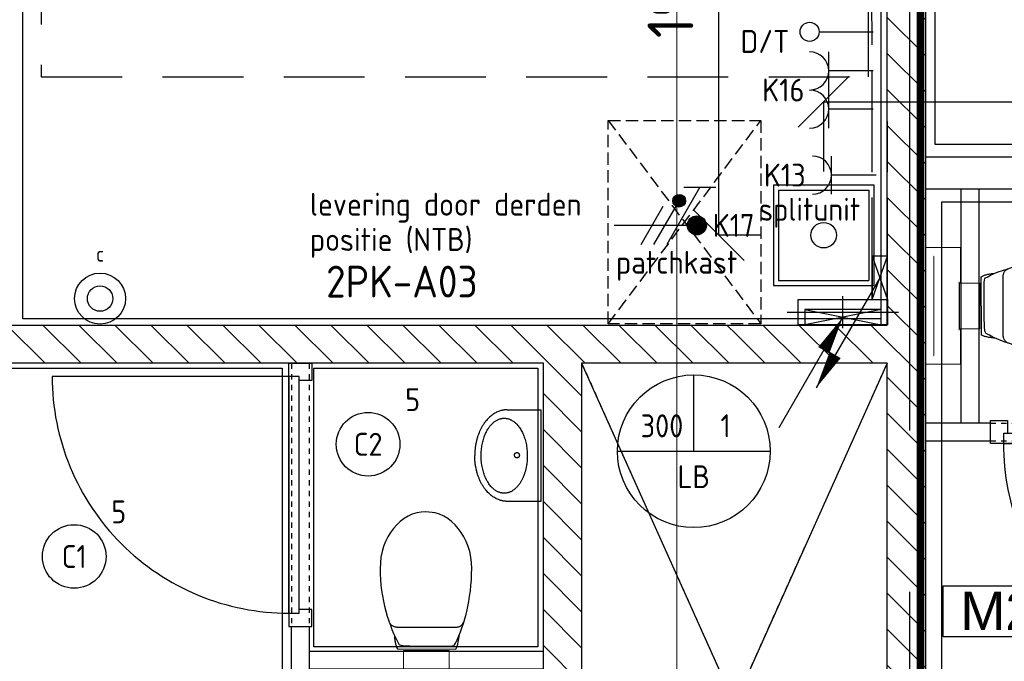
# Model space of a CAD drawing. Header units: millimetres. Extents: x -38032 to 104346, y -31182 to 78566.
# Tile 121 of 213: x 55528 to 59395, y 19428 to 21949. Entities that reach past the tile are written whole.
import ezdxf
from ezdxf.enums import TextEntityAlignment as Align

# ---------------------------------------------------------------- set-up
doc = ezdxf.new("R2010")
doc.units = ezdxf.units.MM
doc.header["$LTSCALE"] = 100
doc.set_wipeout_variables(frame=1)
doc.header["$PDMODE"] = 1
for name, pattern in [('E_GOOT3', [5, 4, -1]), ('HIDDEN', [9.525, 6.35, -3.175]), ('HIDDEN2', [4.7625, 3.175, -1.5875]), ('PHANTOM', [63.5, 31.75, -6.35, 6.35, -6.35, 6.35, -6.35]), ('STYLE_01', [0.41664, 0.20828, -0.20836]), ('STYLE_02', [0.694425, 0.48607, -0.208355]), ('STYLE_11', [5, 3.888855, -0.416718, 0.277786, -0.416641])]:
    doc.linetypes.add(name, pattern=pattern)
for name, color, linetype in [('AB$1A---_ATTRIB035', 8, 'Continuous'), ('AL$1A---_ALGEMEEN', 8, 'Continuous'), ('AL------_MAATVOERING', 2, 'Continuous'), ('AM$1A---_ARCERING', 8, 'Continuous'), ('BOUWKUNDIG', 8, 'Continuous'), ('brandscheiding', 5, 'HIDDEN'), ('Data', 4, 'Continuous'), ('EL6131--_LB', 3, 'Continuous'), ('EL6131--_WG', 3, 'Continuous'), ('EL6222--', 3, 'Continuous'), ('EL6311--', 3, 'Continuous'), ('EL6441--', 3, 'Continuous'), ('EM6131--', 1, 'Continuous'), ('Kastenscheiding', 4, 'PHANTOM'), ('LICHT_TEXT018', 1, 'Continuous'), ('Vloerdoos', 3, 'Continuous'), ('Vloerdoos (OUD)', 3, 'Continuous'), ('vloersparing', 2, 'Continuous')]:
    doc.layers.add(name, color=color, linetype=linetype)
doc.layers.add('stramien', color=1, linetype='Continuous', lineweight=9)
doc.layers.get('Vloerdoos').off()
doc.styles.add('Arial', font='ARIAL.TTF')
doc.styles.add('BURO-018', font='iso.shx', dxfattribs={"height": 90})
doc.styles.add('BURO-025', font='ISO.shx', dxfattribs={"height": 125})
doc.styles.get("Standard").update_dxf_attribs({"font": 'iso.shx'})
doc.dimstyles.new('STABICAD', dxfattribs={"dimscale": 100, "dimtxt": 1.8, "dimasz": 2, "dimexe": 0, "dimexo": 2.5, "dimgap": 1.5, "dimtad": 0, "dimdec": 0, "dimrnd": 10, "dimzin": 0, "dimdsep": 46, "dimtxsty": 'Standard', "dimblk1": 'OBLIQUE', "dimblk2": 'OBLIQUE', "dimsah": 1, "dimcen": -3, "dimadec": 0, "dimazin": 0, "dimtfac": 1, "dimtdec": 0, "dimtofl": 0, "dimtmove": 2, "dimatfit": 3, "dimfxl": 0, "dimtvp": 1.055556, "dimtolj": 1, "dimtzin": 0, "dimarcsym": 0})

# ---------------------------------------------------------------- blocks, each defined once
blk = doc.blocks.new('111410')
at = {"color": 0, "linetype": 'Continuous'}
for radius in [2, 1]:
    blk.add_circle((0, 3), radius, dxfattribs=at)
at = {"color": 0, "linetype": 'Continuous', "style": 'BURO-018'}
for tag, p in [('E_SLET1', (0, 7)), ('E_GROEP', (0, 0)), ('E_GKAST', (0, 0))]:
    blk.add_attdef(tag, text='', height=1.8, dxfattribs=at).set_placement(p, align=Align.MIDDLE)
at = {"color": 0, "linetype": 'Continuous', "style": 'BURO-018', "flags": 1}
for tag in ['E_MATCODE', 'E_SGROEP']:
    blk.add_attdef(tag, text='', height=1.8, dxfattribs=at).set_placement((0, 0), align=Align.MIDDLE)
blk = doc.blocks.new('111304')
at = {"color": 0, "linetype": 'Continuous'}
for p, q in [((-1.5, 4.5), (1.5, 4.5)), ((0, 1), (0, 4.5))]:
    blk.add_line(p, q, dxfattribs=at)
blk.add_arc((0, 6), 1.5, 180, 0, dxfattribs=at)
at = {"color": 0, "linetype": 'Continuous', "style": 'BURO-018'}
for tag, p in [('E_GKAST', (0, 11.5)), ('E_GROEP', (0, 8.5)), ('E_SGROEP', (4.5, 8.5))]:
    blk.add_attdef(tag, text='', height=1.8, dxfattribs=at).set_placement(p, align=Align.MIDDLE)
at = {"color": 0, "linetype": 'Continuous', "style": 'BURO-018', "flags": 1}
for tag, p in [('E_VERMCODE', (13, 8.5)), ('E_MATCODE', (0, 0))]:
    blk.add_attdef(tag, text='', height=1.8, dxfattribs=at).set_placement(p, align=Align.MIDDLE)
blk = doc.blocks.new('_Oblique')
at = {"color": 0, "linetype": 'ByBlock', "lineweight": -2}
blk.add_line((-0.5, -0.5), (0.5, 0.5), dxfattribs=at)
blk = doc.blocks.new('*D134')
at = {"layer": 'AL------_MAATVOERING', "color": 0, "lineweight": -2}
for p, q in [((58685.7, 21352.3), (58685.7, 21626.9)), ((58685.7, 21626.9), (61857.6, 21626.9)), ((61857.6, 21352.3), (61857.6, 21626.9))]:
    blk.add_line(p, q, dxfattribs=at)
at = {"layer": 'Defpoints', "color": 0}
for p in [(61857.6, 21626.9), (58685.7, 21102.3), (61857.6, 21102.3)]:
    blk.add_point(p, dxfattribs=at)
at = {"layer": 'AL------_MAATVOERING', "color": 0, "lineweight": -2, "xscale": 200, "yscale": 200, "zscale": 200, "rotation": 180}
blk.add_blockref('_Oblique', (58685.7, 21626.9), dxfattribs=at)
at = {"layer": 'AL------_MAATVOERING', "color": 0, "lineweight": -2, "xscale": 200, "yscale": 200, "zscale": 200}
blk.add_blockref('_Oblique', (61857.6, 21626.9), dxfattribs=at)
at = {"layer": 'AL------_MAATVOERING', "color": 0, "insert": (60271.7, 21816.9), "char_height": 180, "attachment_point": 5}
blk.add_mtext('\\A1;3170', dxfattribs=at)
blk = doc.blocks.new('*D135')
at = {"layer": 'AL------_MAATVOERING', "color": 0, "lineweight": -2}
for p, q in [((58469, 23075), (58273.8, 23075)), ((58273.8, 21102.3), (58273.8, 23075)), ((58435.7, 21102.3), (58273.8, 21102.3))]:
    blk.add_line(p, q, dxfattribs=at)
at = {"layer": 'Defpoints', "color": 0}
for p in [(58273.8, 23075), (58719, 23075), (58685.7, 21102.3)]:
    blk.add_point(p, dxfattribs=at)
at = {"layer": 'AL------_MAATVOERING', "color": 0, "lineweight": -2, "xscale": 200, "yscale": 200, "zscale": 200}
for p, rotation in [((58273.8, 23075), 90), ((58273.8, 21102.3), 270)]:
    blk.add_blockref('_Oblique', p, dxfattribs=dict(at, rotation=rotation))
at = {"layer": 'AL------_MAATVOERING', "color": 0, "insert": (58083.8, 22088.7), "char_height": 180, "attachment_point": 5, "rotation": 90}
blk.add_mtext('\\A1;1970', dxfattribs=at)
blk = doc.blocks.new('DOORVOERDOOS')
at = {"layer": 'Vloerdoos (OUD)'}
for p, q in [((-27.5, 367.5), (-27.5, -27.5)), ((-27.5, 367.5), (367.5, 367.5)), ((367.5, 367.5), (367.5, -27.5)), ((-7.5, 347.5), (347.5, 347.5)), ((-7.5, 347.5), (-7.5, -7.5)), ((347.5, 347.5), (347.5, -7.5)), ((-27.5, -27.5), (367.5, -27.5)), ((-7.5, -7.5), (347.5, -7.5))]:
    blk.add_line(p, q, dxfattribs=at)
blk.add_circle((170, 170), 50, dxfattribs=at)
blk = doc.blocks.new('E00106')
at = {"color": 0, "linetype": 'Continuous'}
blk.add_line((-5, -8.66), (0, 0), dxfattribs=at)
blk.add_lwpolyline([(0, 0, 0, 1, 0), (-1.5, -2.598, 1, 1, 0)], format="xyseb", dxfattribs=at)
blk = doc.blocks.new('E00112')
at = {"color": 0, "linetype": 'Continuous'}
for p, q in [((0, 1), (-1, 1)), ((-1, 1), (-1, 0)), ((-1, 0), (0, 1)), ((-1, 1), (0, 0)), ((0, 0), (0, 1)), ((-1, 0), (0, 0))]:
    blk.add_line(p, q, dxfattribs=at)
blk = doc.blocks.new('1115B3A')
at = {"color": 0, "linetype": 'Continuous'}
blk.add_circle((0, 0), 2.5, dxfattribs=at)
at = {"color": 0, "linetype": 'Continuous', "style": 'BURO-018'}
for tag, p in [('E_GKAST', (0, 8)), ('E_GROEP', (0, 5)), ('E_SGROEP', (4.5, 5)), ('E_ARMCODE', (0, 0)), ('E_SLET', (4.5, -1))]:
    blk.add_attdef(tag, text='', height=1.8, dxfattribs=at).set_placement(p, align=Align.MIDDLE)
blk = doc.blocks.new('E00103')
at = {"color": 0, "linetype": 'Continuous'}
for p, q in [((0, 6), (0, 12)), ((-6, 6), (6, 6))]:
    blk.add_line(p, q, dxfattribs=at)
blk.add_circle((0, 6), 6, dxfattribs=at)
at = {"color": 0, "linetype": 'Continuous', "style": 'BURO-018'}
for tag, p in [('E_TEXT1', (-2.5, 8)), ('E_TEXT3', (2.5, 8)), ('E_TEXT6', (0, 4))]:
    blk.add_attdef(tag, text='', height=1.8, dxfattribs=at).set_placement(p, align=Align.MIDDLE)
blk = doc.blocks.new('SparingVierkant1')
at = {"color": 1, "linetype": 'Continuous'}
for p, q in [((0, -2.5), (0, 2.5)), ((-2.5, 0), (2.5, 0))]:
    blk.add_line(p, q, dxfattribs=at)
at = {"color": 0, "linetype": 'Continuous'}
for p, q in [((-2, 2), (2, 2)), ((-2, -2), (-2, 2)), ((2, 2), (2, -2)), ((2, -2), (-2, -2))]:
    blk.add_line(p, q, dxfattribs=at)
at = {"color": 0, "linetype": 'Continuous', "style": 'BURO-018'}
blk.add_attdef('AL_POSNR', text='', height=1.8, dxfattribs=at).set_placement((0, 3), align=Align.CENTER)
at = {"color": 0, "linetype": 'Continuous', "style": 'BURO-018', "flags": 1}
blk.add_attdef('AL_OMS', (0, 0), '', height=1.8, dxfattribs=at)
blk = doc.blocks.new('E00078')
at = {"color": 0, "linetype": 'Continuous'}
for p, q in [((-3, 6.482), (-3, 8.982)), ((-3, 7.732), (1.5, 5.134)), ((0, 7.5), (0, 1)), ((1.5, 4.134), (-1.5, 5.866)), ((1.5, 3.134), (-1.5, 4.866))]:
    blk.add_line(p, q, dxfattribs=at)
at = {"color": 0, "const_width": 0.75}
blk.add_lwpolyline([(-0.375, 7.5, 1), (0.375, 7.5, 1)], format="xyb", close=True, dxfattribs=at)
at = {"color": 0, "linetype": 'Continuous', "const_width": 0.5}
blk.add_lwpolyline([(-2.183, 6.116, 1), (-1.683, 6.116, 1)], format="xyb", close=True, dxfattribs=at)
at = {"color": 0, "linetype": 'Continuous'}
for centre, radius in [((0, 7.5), 0.75), ((-1.933, 6.116), 0.5)]:
    blk.add_circle(centre, radius, dxfattribs=at)
at = {"color": 0, "linetype": 'Continuous', "style": 'BURO-018'}
for tag, p in [('E_GKAST', (0, 14)), ('E_GROEP', (0, 11)), ('E_SGROEP', (4.5, 11))]:
    blk.add_attdef(tag, text='', height=1.8, dxfattribs=at).set_placement(p, align=Align.MIDDLE)
at = {"color": 0, "linetype": 'Continuous', "style": 'BURO-018', "flags": 1}
for tag, p in [('E_VERMCODE', (13, 11)), ('E_MATCODE', (0, 0))]:
    blk.add_attdef(tag, text='', height=1.8, dxfattribs=at).set_placement(p, align=Align.MIDDLE)
blk = doc.blocks.new('patchkast')
at = {"layer": 'Data', "linetype": 'STYLE_02'}
for p, q in [((-800, 0), (-800, 600)), ((-800, 600), (0, 600)), ((0, 0), (-800, 600)), ((-800, 0), (0, 600)), ((0, 600), (0, 0)), ((0, 0), (-800, 0))]:
    blk.add_line(p, q, dxfattribs=at)
blk = doc.blocks.new('E00126')
at = {"color": 0, "linetype": 'Continuous'}
for p, q in [((-3, 4.5), (3, 4.5)), ((-1.5, 1), (-1.5, 4.5)), ((1.5, 1), (1.5, 4.5))]:
    blk.add_line(p, q, dxfattribs=at)
for centre in [(-1.5, 6), (1.5, 6)]:
    blk.add_arc(centre, 1.5, 180, 0, dxfattribs=at)
at = {"color": 0, "linetype": 'Continuous', "style": 'BURO-018'}
for tag, p in [('E_GKAST', (0, 11.5)), ('E_GROEP', (0, 8.5)), ('E_SGROEP', (4.5, 8.5))]:
    blk.add_attdef(tag, text='', height=1.8, dxfattribs=at).set_placement(p, align=Align.MIDDLE)
at = {"color": 0, "linetype": 'Continuous', "style": 'BURO-018', "flags": 1}
for tag, p in [('E_VERMCODE', (13, 8.5)), ('E_MATCODE', (0, 0))]:
    blk.add_attdef(tag, text='', height=1.8, dxfattribs=at).set_placement(p, align=Align.MIDDLE)
blk = doc.blocks.new('E00139')
at = {"color": 0, "linetype": 'Continuous'}
blk.add_line((0, 5.25), (0, 1), dxfattribs=at)
blk.add_circle((0, 6), 0.75, dxfattribs=at)
at = {"color": 7, "style": 'BURO-018'}
for tag, p in [('E_COMMENT1', (0, 12)), ('E_DCOM1', (0, 9))]:
    blk.add_attdef(tag, text='', height=1.8, dxfattribs=at).set_placement(p, align=Align.MIDDLE)
at = {"color": 0, "style": 'BURO-018'}
blk.add_attdef('E_TEXT1', text='', height=1.8, dxfattribs=at).set_placement((2.5, 6), align=Align.MIDDLE)
at = {"color": 0, "linetype": 'Continuous', "style": 'BURO-018', "flags": 1}
blk.add_attdef('E_MATCODE', text='', height=1.8, dxfattribs=at).set_placement((0, 0), align=Align.MIDDLE)
blk = doc.blocks.new('E00098')
at = {"color": 0, "linetype": 'Continuous'}
blk.add_line((0, 0), (-5, -8.66), dxfattribs=at)
blk.add_lwpolyline([(-5, -8.66, 0, 1, 0), (-3.5, -6.062, 1, 1, 0)], format="xyseb", dxfattribs=at)
blk = doc.blocks.new('toil. 10 top')
at = {"color": 0, "lineweight": 5}
blk.add_wipeout([(-202.38, 176.35), (202.64, 176.35), (202.64, 77.25), (-202.38, 77.25)], dxfattribs=at).dxf.layer = 'AL$1A---_ALGEMEEN'
at = {"color": 0}
blk.add_wipeout([(-126.41, -63.78), (-125.9, -59.46), (-125.39, -54.88), (-124.88, -50.82), (-124.12, -47.01), (-123.61, -42.94), (-123.1, -39.13), (-122.34, -35.57), (-121.58, -32.02), (-120.82, -28.71), (-120.05, -25.66), (-119.29, -22.87), (-118.27, -19.82), (-117.51, -17.28), (-116.5, -14.99), (-113.95, -10.42), (115.23, -9.66), (116.5, -11.69), (117.77, -13.97), (119.04, -16.52), (120.06, -19.31), (121.08, -22.36), (122.09, -25.41), (122.86, -28.71), (123.87, -32.02), (124.64, -36.08), (125.14, -39.64), (125.91, -43.45), (126.67, -47.52), (127.18, -51.33), (127.94, -55.39), (129.46, -63.27)], dxfattribs=at).dxf.layer = 'AL$1A---_ALGEMEEN'
at = {"layer": 'AL$1A---_ALGEMEEN', "color": 0, "lineweight": 5, "flags": 128}
blk.add_lwpolyline([(-202.38, 176.35), (202.64, 176.35), (202.64, 77.25), (-202.38, 77.25), (-202.38, 176.35)], dxfattribs=at)
at = {"layer": 'AL$1A---_ALGEMEEN', "color": 0, "flags": 128}
blk.add_lwpolyline([(-126.41, -63.78), (-125.9, -59.46), (-125.39, -54.88), (-124.88, -50.82), (-124.12, -47.01), (-123.61, -42.94), (-123.1, -39.13), (-122.34, -35.57), (-121.58, -32.02), (-120.82, -28.71), (-120.05, -25.66), (-119.29, -22.87), (-118.27, -19.82), (-117.51, -17.28), (-116.5, -14.99), (-113.95, -10.42), (115.23, -9.66), (116.5, -11.69), (117.77, -13.97), (119.04, -16.52), (120.06, -19.31), (121.08, -22.36), (122.09, -25.41), (122.86, -28.71), (123.87, -32.02), (124.64, -36.08), (125.14, -39.64), (125.91, -43.45), (126.67, -47.52), (127.18, -51.33), (127.94, -55.39), (129.46, -63.27)], dxfattribs=at)
at = {"color": 0}
blk.add_wipeout([(-182.05, -326), (-181.8, -304.15), (-180.53, -282.55), (-178.5, -260.95), (-175.96, -239.61), (-172.4, -218.77), (-168.59, -198.19), (-164.01, -177.86), (-159.18, -158.29), (-153.59, -139.24), (-147.75, -120.94), (-141.65, -103.15), (-135.3, -86.65), (-128.69, -70.89), (-121.83, -55.65), (-114.97, -41.42), (-107.86, -28.46), (-106.59, -27.19), (-104.3, -25.92), (-101, -24.9), (-96.93, -24.14), (-92.1, -23.38), (-86.51, -22.87), (-80.16, -22.36), (-73.04, -22.11), (-65.68, -21.85), (-57.29, -21.6), (-48.65, -21.6), (-39.5, -21.6), (-29.85, -21.34), (-19.68, -21.34), (1.41, -21.34), (11.81, -21.34), (22.49, -21.34), (32.4, -21.34), (42.31, -21.09), (51.2, -21.09), (60.09, -20.84), (68.22, -20.84), (76.1, -20.84), (82.96, -21.09), (89.32, -21.34), (95.16, -21.6), (99.99, -22.11), (104.05, -22.87), (107.1, -23.63), (110.66, -25.66), (113.96, -32.52), (120.82, -45.99), (127.43, -60.98), (133.78, -76.74), (139.63, -93.25), (145.47, -110.27), (150.81, -128.31), (155.89, -147.11), (158.18, -156.77), (162.5, -176.33), (166.56, -196.41), (169.86, -216.99), (172.66, -238.34), (174.95, -259.93), (176.73, -281.79), (177.74, -303.64), (178.25, -326), (177.23, -348.87), (174.44, -370.981), (170.12, -392.571), (164.02, -412.651), (156.4, -432.471), (147.25, -450.511), (136.83, -467.791), (125.4, -483.801), (112.44, -498.031), (98.72, -510.981), (83.73, -522.161), (67.97, -531.821), (51.45, -539.191), (34.43, -544.781), (-1.9, -549.101), (-20.19, -548.081), (-38.23, -544.781), (-55.51, -539.191), (-72.03, -531.821), (-87.78, -522.161), (-102.52, -510.981), (-116.5, -498.031), (-129.2, -483.801), (-140.89, -467.791), (-151.31, -450.511), (-160.46, -432.471), (-168.08, -412.651), (-174.18, -392.571), (-178.5, -370.981)], dxfattribs=at).dxf.layer = 'AL$1A---_ALGEMEEN'
at = {"layer": 'AL$1A---_ALGEMEEN', "color": 0, "flags": 128}
blk.add_lwpolyline([(-182.05, -326), (-181.8, -304.15), (-180.53, -282.55), (-178.5, -260.95), (-175.96, -239.61), (-172.4, -218.77), (-168.59, -198.19), (-164.01, -177.86), (-159.18, -158.29), (-153.59, -139.24), (-147.75, -120.94), (-141.65, -103.15), (-135.3, -86.65), (-128.69, -70.89), (-121.83, -55.65), (-114.97, -41.42), (-107.86, -28.46), (-106.59, -27.19), (-104.3, -25.92), (-101, -24.9), (-96.93, -24.14), (-92.1, -23.38), (-86.51, -22.87), (-80.16, -22.36), (-73.04, -22.11), (-65.68, -21.85), (-57.29, -21.6), (-48.65, -21.6), (-39.5, -21.6), (-29.85, -21.34), (-19.68, -21.34), (1.41, -21.34), (11.81, -21.34), (22.49, -21.34), (32.4, -21.34), (42.31, -21.09), (51.2, -21.09), (60.09, -20.84), (68.22, -20.84), (76.1, -20.84), (82.96, -21.09), (89.32, -21.34), (95.16, -21.6), (99.99, -22.11), (104.05, -22.87), (107.1, -23.63), (110.66, -25.66), (113.96, -32.52), (120.82, -45.99), (127.43, -60.98), (133.78, -76.74), (139.63, -93.25), (145.47, -110.27), (150.81, -128.31), (155.89, -147.11), (158.18, -156.77), (162.5, -176.33), (166.56, -196.41), (169.86, -216.99), (172.66, -238.34), (174.95, -259.93), (176.73, -281.79), (177.74, -303.64), (178.25, -326), (177.23, -348.87), (174.44, -370.981), (170.12, -392.571), (164.02, -412.651), (156.4, -432.471), (147.25, -450.511), (136.83, -467.791), (125.4, -483.801), (112.44, -498.031), (98.72, -510.981), (83.73, -522.161), (67.97, -531.821), (51.45, -539.191), (34.43, -544.781), (-1.9, -549.101), (-20.19, -548.081), (-38.23, -544.781), (-55.51, -539.191), (-72.03, -531.821), (-87.78, -522.161), (-102.52, -510.981), (-116.5, -498.031), (-129.2, -483.801), (-140.89, -467.791), (-151.31, -450.511), (-160.46, -432.471), (-168.08, -412.651), (-174.18, -392.571), (-178.5, -370.981), (-182.05, -326)], dxfattribs=at)
at = {"color": 0, "lineweight": 5}
blk.add_wipeout([(-89.82, 75.21), (89.57, 75.21), (89.57, -4.57), (-89.82, -4.57)], dxfattribs=at).dxf.layer = 'AL$1A---_ALGEMEEN'
at = {"color": 0}
blk.add_wipeout([(-145.72, -115.35), (-144.45, -112.56), (-142.92, -110.01), (-141.14, -107.73), (-139.11, -105.19), (-137.08, -103.41), (-134.79, -101.88), (-132.25, -100.36), (-129.71, -99.09), (-127.17, -98.33), (-124.37, -97.31), (-121.83, -96.8), (-119.04, -96.29), (-116.24, -96.04), (-113.45, -95.79), (-107.86, -95.54), (110.66, -95.54), (112.95, -95.79), (115.74, -95.79), (118.28, -96.04), (120.82, -96.04), (123.36, -96.55), (125.91, -97.06), (128.19, -97.82), (130.73, -98.83), (133.02, -99.85), (135.31, -101.12), (137.59, -102.9), (139.63, -104.68), (141.66, -107.22), (143.44, -109.51), (147, -115.35)], dxfattribs=at).dxf.layer = 'AL$1A---_ALGEMEEN'
at = {"layer": 'AL$1A---_ALGEMEEN', "color": 0}
blk.add_line((460, 0), (-460, 0), dxfattribs=at)
at = {"layer": 'AL$1A---_ALGEMEEN', "color": 0, "lineweight": 5, "flags": 128}
blk.add_lwpolyline([(-89.82, 75.21), (89.57, 75.21), (89.57, -4.57), (-89.82, -4.57), (-89.82, 75.21)], dxfattribs=at)
at = {"layer": 'AL$1A---_ALGEMEEN', "color": 0, "flags": 128}
blk.add_lwpolyline([(-145.72, -115.35), (-144.45, -112.56), (-142.92, -110.01), (-141.14, -107.73), (-139.11, -105.19), (-137.08, -103.41), (-134.79, -101.88), (-132.25, -100.36), (-129.71, -99.09), (-127.17, -98.33), (-124.37, -97.31), (-121.83, -96.8), (-119.04, -96.29), (-116.24, -96.04), (-113.45, -95.79), (-107.86, -95.54), (110.66, -95.54), (112.95, -95.79), (115.74, -95.79), (118.28, -96.04), (120.82, -96.04), (123.36, -96.55), (125.91, -97.06), (128.19, -97.82), (130.73, -98.83), (133.02, -99.85), (135.31, -101.12), (137.59, -102.9), (139.63, -104.68), (141.66, -107.22), (143.44, -109.51), (147, -115.35)], dxfattribs=at)
at = {"color": 0, "lineweight": 5}
for points in [[(-228.05, 208.36), (-228.05, 71.4), (-89.82, 71.4)], [(89.82, 71.4), (229.32, 71.4), (229.32, 208.87)]]:
    blk.add_wipeout(points, dxfattribs=at).dxf.layer = 'AL$1A---_ALGEMEEN'
at = {"layer": 'AL$1A---_ALGEMEEN', "color": 0, "lineweight": 5}
blk.add_line((-228.05, 208.36), (229.32, 208.36), dxfattribs=at)
at = {"layer": 'AL$1A---_ALGEMEEN', "color": 0}
blk.add_line((460, 70), (-460, 70), dxfattribs=at)
at = {"layer": 'AL$1A---_ALGEMEEN', "color": 0, "lineweight": 5, "flags": 128}
for points in [[(-228.05, 208.36), (-228.05, 71.4), (-89.82, 71.4)], [(89.82, 71.4), (229.32, 71.4), (229.32, 208.87)]]:
    blk.add_lwpolyline(points, dxfattribs=at)
blk = doc.blocks.new('fonteintje 360 x 240')
at = {"color": 0}
blk.add_wipeout([(0, -132.1), (180, -132.1), (180, -133.1), (180, -134.2), (179.9, -135.3), (179.9, -136.3), (179.9, -137.4), (179.8, -138.5), (179.7, -139.5), (179.6, -140.6), (179.5, -141.6), (179.4, -142.7), (179.3, -143.7), (179.2, -144.8), (179, -145.8), (178.8, -146.8), (178.7, -147.9), (178.5, -148.9), (178.3, -150), (178.1, -151), (177.9, -152), (177.6, -153), (177.4, -154.1), (177.2, -155.1), (176.9, -156.1), (176.6, -157.1), (176.3, -158.2), (176, -159.2), (175.7, -160.2), (175.4, -161.2), (175, -162.2), (174.7, -163.2), (174.3, -164.2), (174, -165.2), (173.6, -166.2), (173.2, -167.2), (172.8, -168.2), (172.4, -169.2), (171.9, -170.2), (171.5, -171.2), (171, -172.1), (170.6, -173.1), (170.1, -174.1), (169.6, -175.1), (169.1, -176.1), (168.6, -177), (168.1, -178), (167.5, -179), (167, -179.9), (166.4, -180.9), (165.9, -181.9), (165.3, -182.8), (164.7, -183.8), (164.1, -184.7), (163.5, -185.7), (162.8, -186.6), (162.2, -187.6), (161.5, -188.5), (160.9, -189.5), (160.2, -190.4), (159.5, -191.4), (158.8, -192.3), (158.1, -193.2), (157.4, -194.2), (156.6, -195.1), (155.9, -196), (155.1, -197), (154.4, -197.9), (153.6, -198.8), (152.8, -199.7), (152, -200.6), (151.2, -201.5), (150.4, -202.4), (149.6, -203.3), (148.8, -204.1), (147.9, -205), (147.1, -205.9), (146.2, -206.7), (145.4, -207.6), (144.5, -208.4), (143.6, -209.3), (142.7, -210.1), (141.8, -210.9), (140.9, -211.7), (140, -212.6), (139.1, -213.4), (138.2, -214.2), (137.2, -215), (136.3, -215.8), (135.3, -216.5), (134.4, -217.3), (133.4, -218.1), (132.4, -218.8), (131.4, -219.6), (130.4, -220.4), (129.4, -221.1), (128.4, -221.8), (127.4, -222.6), (126.3, -223.3), (125.3, -224), (124.2, -224.8), (123.2, -225.5), (122.1, -226.2), (121, -226.9), (119.9, -227.6), (118.8, -228.2), (117.7, -228.9), (116.6, -229.6), (115.5, -230.3), (114.4, -230.9), (113.2, -231.6), (112.1, -232.2), (110.9, -232.9), (109.8, -233.5), (108.6, -234.1), (107.4, -234.8), (106.2, -235.4), (105, -236), (103.8, -236.6), (102.6, -237.2), (101.4, -237.8), (100.2, -238.4), (98.9, -239), (97.7, -239.5), (96.4, -240.1), (95.2, -240.7), (93.9, -241.2), (92.6, -241.8), (91.3, -242.3), (90, -242.9), (88.7, -243.4), (87.4, -243.9), (86.1, -244.4), (84.8, -244.9), (83.4, -245.4), (82.1, -245.9), (80.8, -246.4), (79.5, -246.9), (78.1, -247.3), (76.8, -247.8), (75.5, -248.2), (74.1, -248.7), (72.8, -249.1), (71.4, -249.5), (70.1, -250), (68.7, -250.4), (67.4, -250.8), (66, -251.1), (64.6, -251.5), (63.3, -251.9), (61.9, -252.3), (60.5, -252.6), (59.1, -253), (57.8, -253.3), (56.4, -253.6), (55, -254), (53.6, -254.3), (52.2, -254.6), (50.8, -254.9), (49.4, -255.2), (48, -255.4), (46.6, -255.7), (45.2, -256), (43.8, -256.2), (42.4, -256.5), (41, -256.7), (39.5, -256.9), (38.1, -257.2), (36.7, -257.4), (35.3, -257.6), (33.8, -257.8), (32.4, -258), (31, -258.2), (29.5, -258.3), (28.1, -258.5), (26.6, -258.6), (25.2, -258.8), (23.7, -258.9), (22.3, -259.1), (20.8, -259.2), (19.3, -259.3), (17.9, -259.4), (16.4, -259.5), (14.9, -259.6), (13.4, -259.7), (12, -259.7), (10.5, -259.8), (9, -259.8), (7.5, -259.9), (6, -259.9), (4.5, -260), (3, -260), (1.5, -260), (0, -260)], dxfattribs=at).dxf.layer = 'AL$1A---_ALGEMEEN'
at = {"layer": 'AL$1A---_ALGEMEEN', "color": 0}
blk.add_open_spline([(180, -132.1), (180, -166.3), (131.8, -225.7), (48.2, -260), (0, -260)], degree=2, dxfattribs=at)
at = {"color": 0}
blk.add_wipeout([(180, -132.1), (180, 0), (-180, 0), (-180, -132.1)], dxfattribs=at).dxf.layer = 'AL$1A---_ALGEMEEN'
at = {"layer": 'AL$1A---_ALGEMEEN', "color": 0}
blk.add_lwpolyline([(180, -132.1), (180, 0), (-180, 0), (-180, -132.1)], dxfattribs=at)
at = {"color": 0}
blk.add_wipeout([(0, -132.1), (-180, -132.1), (-180, -133.1), (-180, -134.2), (-179.9, -135.3), (-179.9, -136.3), (-179.9, -137.4), (-179.8, -138.5), (-179.7, -139.5), (-179.6, -140.6), (-179.5, -141.6), (-179.4, -142.7), (-179.3, -143.7), (-179.2, -144.8), (-179, -145.8), (-178.8, -146.8), (-178.7, -147.9), (-178.5, -148.9), (-178.3, -150), (-178.1, -151), (-177.9, -152), (-177.6, -153), (-177.4, -154.1), (-177.2, -155.1), (-176.9, -156.1), (-176.6, -157.1), (-176.3, -158.2), (-176, -159.2), (-175.7, -160.2), (-175.4, -161.2), (-175, -162.2), (-174.7, -163.2), (-174.3, -164.2), (-174, -165.2), (-173.6, -166.2), (-173.2, -167.2), (-172.8, -168.2), (-172.4, -169.2), (-171.9, -170.2), (-171.5, -171.2), (-171, -172.1), (-170.6, -173.1), (-170.1, -174.1), (-169.6, -175.1), (-169.1, -176.1), (-168.6, -177), (-168.1, -178), (-167.5, -179), (-167, -179.9), (-166.4, -180.9), (-165.9, -181.9), (-165.3, -182.8), (-164.7, -183.8), (-164.1, -184.7), (-163.5, -185.7), (-162.8, -186.6), (-162.2, -187.6), (-161.5, -188.5), (-160.9, -189.5), (-160.2, -190.4), (-159.5, -191.4), (-158.8, -192.3), (-158.1, -193.2), (-157.4, -194.2), (-156.6, -195.1), (-155.9, -196), (-155.1, -197), (-154.4, -197.9), (-153.6, -198.8), (-152.8, -199.7), (-152, -200.6), (-151.2, -201.5), (-150.4, -202.4), (-149.6, -203.3), (-148.8, -204.1), (-147.9, -205), (-147.1, -205.9), (-146.2, -206.7), (-145.4, -207.6), (-144.5, -208.4), (-143.6, -209.3), (-142.7, -210.1), (-141.8, -210.9), (-140.9, -211.7), (-140, -212.6), (-139.1, -213.4), (-138.2, -214.2), (-137.2, -215), (-136.3, -215.8), (-135.3, -216.5), (-134.4, -217.3), (-133.4, -218.1), (-132.4, -218.8), (-131.4, -219.6), (-130.4, -220.4), (-129.4, -221.1), (-128.4, -221.8), (-127.4, -222.6), (-126.3, -223.3), (-125.3, -224), (-124.2, -224.8), (-123.2, -225.5), (-122.1, -226.2), (-121, -226.9), (-119.9, -227.6), (-118.8, -228.2), (-117.7, -228.9), (-116.6, -229.6), (-115.5, -230.3), (-114.4, -230.9), (-113.2, -231.6), (-112.1, -232.2), (-110.9, -232.9), (-109.8, -233.5), (-108.6, -234.1), (-107.4, -234.8), (-106.2, -235.4), (-105, -236), (-103.8, -236.6), (-102.6, -237.2), (-101.4, -237.8), (-100.2, -238.4), (-98.9, -239), (-97.7, -239.5), (-96.4, -240.1), (-95.2, -240.7), (-93.9, -241.2), (-92.6, -241.8), (-91.3, -242.3), (-90, -242.9), (-88.7, -243.4), (-87.4, -243.9), (-86.1, -244.4), (-84.8, -244.9), (-83.4, -245.4), (-82.1, -245.9), (-80.8, -246.4), (-79.5, -246.9), (-78.1, -247.3), (-76.8, -247.8), (-75.5, -248.2), (-74.1, -248.7), (-72.8, -249.1), (-71.4, -249.5), (-70.1, -250), (-68.7, -250.4), (-67.4, -250.8), (-66, -251.1), (-64.6, -251.5), (-63.3, -251.9), (-61.9, -252.3), (-60.5, -252.6), (-59.1, -253), (-57.8, -253.3), (-56.4, -253.6), (-55, -254), (-53.6, -254.3), (-52.2, -254.6), (-50.8, -254.9), (-49.4, -255.2), (-48, -255.4), (-46.6, -255.7), (-45.2, -256), (-43.8, -256.2), (-42.4, -256.5), (-41, -256.7), (-39.5, -256.9), (-38.1, -257.2), (-36.7, -257.4), (-35.3, -257.6), (-33.8, -257.8), (-32.4, -258), (-31, -258.2), (-29.5, -258.3), (-28.1, -258.5), (-26.6, -258.6), (-25.2, -258.8), (-23.7, -258.9), (-22.3, -259.1), (-20.8, -259.2), (-19.3, -259.3), (-17.9, -259.4), (-16.4, -259.5), (-14.9, -259.6), (-13.4, -259.7), (-12, -259.7), (-10.5, -259.8), (-9, -259.8), (-7.5, -259.9), (-6, -259.9), (-4.5, -260), (-3, -260), (-1.5, -260), (0, -260)], dxfattribs=at).dxf.layer = 'AL$1A---_ALGEMEEN'
at = {"layer": 'AL$1A---_ALGEMEEN', "color": 0}
blk.add_open_spline([(-180, -132.1), (-180, -166.3), (-131.8, -225.7), (-48.2, -260), (0, -260)], degree=2, dxfattribs=at)
at = {"color": 0}
blk.add_wipeout([(-0.6, -234.9), (-15.1, -234.4), (-29.3, -233.1), (-43.4, -231), (-57, -228), (-70, -224.2), (-82.4, -219.6), (-94, -214.3), (-104.8, -208.3), (-114.5, -201.7), (-123.1, -194.6), (-130.5, -186.9), (-136.7, -178.9), (-141.5, -170.5), (-145.1, -161.9), (-147.2, -153.1), (-147.9, -144.2), (-147.2, -135.3), (-145.1, -126.5), (-141.5, -117.8), (-136.7, -109.5), (-130.5, -101.4), (-123.1, -93.8), (-114.5, -86.6), (-104.8, -80), (-94, -74), (-82.4, -68.7), (-70, -64.2), (-57, -60.4), (-43.4, -57.4), (-29.3, -55.2), (-15.1, -53.9), (-0.6, -53.5), (13.8, -53.9), (28.1, -55.2), (42.1, -57.4), (55.7, -60.4), (68.8, -64.2), (81.2, -68.7), (92.8, -74), (103.5, -80), (113.2, -86.6), (121.8, -93.8), (129.3, -101.4), (135.4, -109.5), (140.3, -117.8), (143.8, -126.5), (146, -135.3), (146.7, -144.2), (146, -153.1), (143.8, -161.9), (140.3, -170.5), (135.4, -178.9), (129.3, -186.9), (121.8, -194.6), (113.2, -201.7), (103.5, -208.3), (92.8, -214.3), (81.2, -219.6), (68.8, -224.2), (55.7, -228), (42.1, -231), (28.1, -233.1), (13.8, -234.4)], dxfattribs=at).dxf.layer = 'AL$1A---_ALGEMEEN'
at = {"layer": 'AL$1A---_ALGEMEEN', "color": 0}
blk.add_open_spline([(-74.3, -65.6), (-40.1, -53.5), (38.8, -53.5), (107.2, -77.8), (146.7, -119.9), (146.7, -168.5), (107.2, -210.6), (38.8, -234.9), (-40.1, -234.9), (-108.4, -210.6), (-147.9, -168.5), (-147.9, -119.9), (-108.4, -77.8), (-74.3, -65.6)], degree=2, dxfattribs=at)
at = {"color": 0}
blk.add_wipeout([(1.3, -104), (0.3, -104), (-0.7, -103.8), (-1.7, -103.6), (-2.7, -103.3), (-3.6, -102.9), (-4.5, -102.4), (-5.3, -101.8), (-6.1, -101.2), (-6.8, -100.5), (-7.4, -99.7), (-7.9, -98.9), (-8.4, -98), (-8.7, -97.1), (-9, -96.2), (-9.1, -95.3), (-9.2, -94.3), (-9.1, -93.4), (-9, -92.4), (-8.7, -91.5), (-8.4, -90.6), (-7.9, -89.8), (-7.4, -88.9), (-6.8, -88.2), (-6.1, -87.5), (-5.3, -86.8), (-4.5, -86.3), (-3.6, -85.8), (-2.7, -85.4), (-1.7, -85.1), (-0.7, -84.8), (0.3, -84.7), (1.3, -84.7), (2.3, -84.7), (3.4, -84.8), (4.3, -85.1), (5.3, -85.4), (6.2, -85.8), (7.1, -86.3), (8, -86.8), (8.7, -87.5), (9.4, -88.2), (10, -88.9), (10.5, -89.8), (11, -90.6), (11.3, -91.5), (11.6, -92.4), (11.7, -93.4), (11.8, -94.3), (11.7, -95.3), (11.6, -96.2), (11.3, -97.1), (11, -98), (10.5, -98.9), (10, -99.7), (9.4, -100.5), (8.7, -101.2), (8, -101.8), (7.1, -102.4), (6.2, -102.9), (5.3, -103.3), (4.3, -103.6), (3.4, -103.8), (2.3, -104)], dxfattribs=at).dxf.layer = 'AL$1A---_ALGEMEEN'
at = {"layer": 'AL$1A---_ALGEMEEN', "color": 0}
blk.add_open_spline([(-3.9, -85.9), (-1.5, -84.7), (4.1, -84.7), (9, -87.2), (11.8, -91.7), (11.8, -96.9), (9, -101.4), (4.1, -104), (-1.5, -104), (-6.4, -101.4), (-9.2, -96.9), (-9.2, -91.7), (-6.4, -87.2), (-3.9, -85.9)], degree=2, dxfattribs=at)
blk = doc.blocks.new('72-toilet hang+fontein')
at = {"layer": 'AL$1A---_ALGEMEEN', "color": 0, "xscale": -1}
blk.add_blockref('fonteintje 360 x 240', (-980, 910), dxfattribs=at)
at = {"layer": 'AL$1A---_ALGEMEEN', "color": 0, "xscale": -1, "rotation": 270}
blk.add_blockref('toil. 10 top', (-210, 460.125), dxfattribs=at)
blk = doc.blocks.new('32x_hout-mk 806as-p')
at = {"color": 0}
for points in [[(-20.7, -67), (-20.7, 0), (-110.7, 0), (-110.7, -67)], [(-110.7, -967), (-20.7, -967), (-20.7, -1034), (-110.7, -1034)]]:
    blk.add_wipeout(points, dxfattribs=at).dxf.layer = 'AL$1A---_ALGEMEEN'
at = {"layer": 'AL$1A---_ALGEMEEN', "color": 0}
for points in [[(-20.7, -67), (-20.7, 0), (-110.7, 0), (-110.7, -67)], [(909, -74.8), (908.2, -97.6), (906.8, -120.4), (904.8, -143.2), (902.3, -165.8), (899.2, -188.5), (895.6, -211), (891.4, -233.4), (886.7, -255.8), (881.4, -278), (875.6, -300), (869.2, -322), (862.4, -343.7), (854.9, -365.3), (847, -386.7), (838.5, -407.9), (829.5, -428.9), (820, -449.6), (810, -470.1), (799.5, -490.4), (788.5, -510.4), (777, -530.1), (765, -549.5), (752.6, -568.7), (739.6, -587.5), (726.3, -606), (712.5, -624.2), (698.2, -642), (683.5, -659.5), (668.4, -676.5), (652.8, -693.3), (636.9, -709.6), (620.6, -725.5), (603.8, -741.1), (586.7, -756.2), (569.3, -770.9), (551.5, -785.2), (533.3, -799), (514.8, -812.4), (496, -825.3), (476.8, -837.7), (457.4, -849.7), (437.7, -861.2), (417.7, -872.2), (397.4, -882.7), (376.9, -892.7), (356.2, -902.2), (335.2, -911.2), (314, -919.7), (292.6, -927.6), (271, -935.1), (249.3, -942), (227.3, -948.3), (205.3, -954.1), (183.1, -959.4), (160.7, -964.1), (138.3, -968.3), (115.8, -971.9), (93.1, -975), (70.4, -977.5), (47.7, -979.5), (24.9, -980.9), (2.1, -981.7), (-20.7, -982), (-20.7, -52), (909.3, -52)], [(-110.7, -967), (-20.7, -967), (-20.7, -1034), (-110.7, -1034)]]:
    blk.add_lwpolyline(points, close=True, dxfattribs=at)
at = {"color": 0}
blk.add_wipeout([(-60.7, -52), (-20.7, -52), (-20.7, -982), (-60.7, -982)], dxfattribs=at).dxf.layer = 'AL$1A---_ALGEMEEN'
at = {"layer": 'AL$1A---_ALGEMEEN', "color": 0}
blk.add_lwpolyline([(-60.7, -52), (-20.7, -52), (-20.7, -982), (-60.7, -982)], close=True, dxfattribs=at)
blk = doc.blocks.new('serviceblok model B')
at = {"layer": 'AL$1A---_ALGEMEEN', "color": 0, "xscale": -1, "rotation": 90}
blk.add_blockref('72-toilet hang+fontein', (2420, 4732.5), dxfattribs=at)
at = {"color": 0}
blk.add_wipeout([(3720, 6225), (3720, 6075), (1500, 6075), (1500, 3400), (1500, 3250), (751.2, 3250), (751.2, 3400), (1350, 3400), (1350, 6075), (751.2, 6075), (751.2, 6225)], dxfattribs=at).dxf.layer = 'AL$1A---_ALGEMEEN'
blk.add_wipeout([(751.2, 6225), (751.2, 6075), (150, 6075), (150, 3400), (751.2, 3400), (751.2, 3250), (0, 3250), (0, 8541), (150, 8541), (150, 6225)], dxfattribs=at).dxf.layer = 'AL$1A---_ALGEMEEN'
at = {"layer": 'AM$1A---_ARCERING', "linetype": 'Continuous', "lineweight": 5}
h = blk.add_hatch(dxfattribs=at)
h.set_pattern_fill('KALKZANDSTEEN', color=256, style=0, pattern_type=2)
h.set_pattern_definition([(45, (0, 0), (70.7107, -70.7107), [])])
h.paths.add_polyline_path([(3720, 6075), (3720, 6225), (150, 6225), (150, 8541), (0, 8541), (0, 6225), (0, 6075), (0, 3400), (0, 3250), (1500, 3250), (1500, 3400), (1500, 6075)])
h.paths.add_polyline_path([(150, 3400), (150, 6075), (1350, 6075), (1350, 3400)], flags=16)
at = {"layer": 'AL$1A---_ALGEMEEN', "color": 0, "linetype": 'STYLE_01'}
for p, q in [((150, 6075), (1350, 3400)), ((1350, 6075), (150, 3400))]:
    blk.add_line(p, q, dxfattribs=at)
at = {"layer": 'AL$1A---_ALGEMEEN', "color": 0, "flags": 128}
for points in [[(3720, 6075), (3720, 6225), (150, 6225), (150, 8541), (0, 8541), (0, 6225), (0, 6075), (0, 3400), (0, 3250), (1500, 3250), (1500, 3400), (1500, 6075)], [(150, 3400), (150, 6075), (1350, 6075), (1350, 3400)]]:
    blk.add_lwpolyline(points, close=True, dxfattribs=at)
at = {"layer": 'AL$1A---_ALGEMEEN', "color": 0}
blk.add_blockref('32x_hout-mk 806as-p', (2520.7, 6075), dxfattribs=at)
at = {"layer": 'AL$1A---_ALGEMEEN', "color": 0, "linetype": 'STYLE_01'}
blk.add_line((2420, 6074), (2420, 5040), dxfattribs=at)
at = {"color": 0}
blk.add_wipeout([(2490, 5041), (2420, 5041), (2420, 4354), (2490, 4354)], dxfattribs=at).dxf.layer = 'AL$1A---_ALGEMEEN'
at = {"layer": 'AL$1A---_ALGEMEEN', "color": 0, "linetype": 'STYLE_01'}
blk.add_line((2490, 6074), (2490, 5040), dxfattribs=at)
at = {"layer": 'AL$1A---_ALGEMEEN', "color": 0}
blk.add_lwpolyline([(2490, 5041), (2420, 5041), (2420, 4354), (2490, 4354)], close=True, dxfattribs=at)
blk = doc.blocks.new('72-toiletgroep coordinatoren')
at = {"layer": 'AL$1A---_ALGEMEEN', "color": 0, "rotation": 270}
blk.add_blockref('32x_hout-mk 806as-p', (1290, 3079.3), dxfattribs=at)
at = {"layer": 'AL$1A---_ALGEMEEN', "color": 0, "xscale": -1}
blk.add_blockref('72-toilet hang+fontein', (0, 3180), dxfattribs=at)
at = {"color": 0}
for points in [[(1290, 4100), (1290, 4225), (0, 4225), (0, 4100)], [(0, 3110), (255.1, 3110), (256, 3110), (256, 3180), (0, 3180)]]:
    blk.add_wipeout(points, dxfattribs=at).dxf.layer = 'AL$1A---_ALGEMEEN'
at = {"layer": 'AL$1A---_ALGEMEEN', "color": 0, "linetype": 'STYLE_01'}
for p, q in [((256, 3180), (1290, 3180)), ((256, 3110), (1290, 3110))]:
    blk.add_line(p, q, dxfattribs=at)
at = {"layer": 'AL$1A---_ALGEMEEN', "color": 0}
for points in [[(1290, 4100), (1290, 4225), (0, 4225), (0, 4100)], [(0, 3110), (255.1, 3110), (256, 3110), (256, 3180), (0, 3180)]]:
    blk.add_lwpolyline(points, close=True, dxfattribs=at)
blk = doc.blocks.new('ruimtenummer')
at = {"layer": 'AL$1A---_ALGEMEEN', "color": 0, "flags": 1}
for tag, p in [('peil', (-450, -397.1)), ('onderdeel', (-450, -669.8))]:
    blk.add_attdef(tag, p, '', height=151.5, dxfattribs=at)
at = {"color": 0}
blk.add_wipeout([(-450, 100), (450, 100), (450, -100), (-450, -100)], dxfattribs=at).dxf.layer = 'AL$1A---_ALGEMEEN'
at = {"layer": 'AL$1A---_ALGEMEEN', "color": 0}
blk.add_lwpolyline([(-450, 100), (450, 100), (450, -100), (-450, -100)], close=True, dxfattribs=at)
at = {"layer": 'AL$1A---_ALGEMEEN', "color": 0, "style": 'Arial'}
blk.add_attdef('ruimtenummer', text='', height=151.5, dxfattribs=at).set_placement((0, 78), align=Align.TOP_CENTER)
blk = doc.blocks.new('200254 W 212 3 04-12-2007')
at = {"layer": 'AL$1A---_ALGEMEEN', "xscale": -1}
blk.add_blockref('serviceblok model B', (22887, -10462.6), dxfattribs=at)
at = {"layer": 'AL$1A---_ALGEMEEN'}
for p, q in [((21537, -4387.6), (22737, -7062.6)), ((22737, -4387.6), (21537, -7062.6))]:
    blk.add_line(p, q, dxfattribs=at)
for points in [[(19342, -1946.6), (22712, -1946.6), (22712, -4212.6), (19342, -4212.6)], [(19287, -4406.8), (20361, -4406.8), (20361, -7061.8), (19287, -7061.8)], [(20485, -4406.8), (21365, -4406.8), (21365, -5501.5), (20485, -5501.5)]]:
    blk.add_lwpolyline(points, close=True, dxfattribs=at)
at = {"layer": 'stramien', "linetype": 'STYLE_11', "ltscale": 50}
blk.add_line((21911, -38914.6), (21911, 22365.4), dxfattribs=at)
at = {"layer": 'AL$1A---_ALGEMEEN'}
blk.add_blockref('72-toiletgroep coordinatoren', (22887, -7802.6), dxfattribs=at)
ref = blk.add_blockref('ruimtenummer', (23407, -5362.6), dxfattribs=at)
ref.add_attrib('ruimtenummer', 'M2.05/2', dxfattribs={"layer": 'AB$1A---_ATTRIB035', "height": 151.52, "style": 'Arial'}).set_placement((23407, -5284.6), align=Align.TOP_CENTER)
for points in [[(25662, -17188.8), (22037, -17188.8), (22037, -11112.6), (22937, -11112.6), (22937, -7877.6), (24352, -7877.6), (24352, -3527.6), (22926, -3527.6), (22926, -2523.6), (25387, -2523.6), (25387, -11115), (29287, -11112.6), (29287, -16588.8), (25662, -16588.8)], [(22952, -3752.5), (24127, -3752.5), (24127, -7652.5), (22952, -7652.5)]]:
    blk.add_lwpolyline(points, close=True, dxfattribs=at)

msp = doc.modelspace()

# ---------------------------------------------------------------- block references
at = {"layer": 'BOUWKUNDIG'}
msp.add_blockref('200254 W 212 3 04-12-2007', (36198, 24986.5), dxfattribs=at)

# ---------------------------------------------------------------- next in the draw order: linework, layer by layer
at = {"layer": 'brandscheiding', "const_width": 30}
msp.add_lwpolyline([(29397.9, 25537.6), (56865.6, 25537.6), (56865.6, 23264.5), (59066.6, 23264.5), (59066.6, 13992.7), (58122.5, 13992.7), (58122.5, 6509.6), (53096.3, 5898.3), (53096.3, 6042.1), (48112.7, 5538.6), (48130.7, 5340.8), (27536.8, 3072.4)], dxfattribs=at)
at = {"layer": 'EL6131--_WG', "linetype": 'E_GOOT3'}
for p, q in [((58936, 20850), (58935, 23066)), ((58876, 20850), (58875, 23006)), ((58876, 20850), (58936, 20850))]:
    msp.add_line(p, q, dxfattribs=at)
at = {"layer": 'Kastenscheiding'}
msp.add_line((59024, 13985.4), (59024, 23285.6), dxfattribs=at)
at = {"layer": 'LICHT_TEXT018', "linetype": 'HIDDEN2'}
msp.add_lwpolyline([(55612.3, 21724.2), (58862.3, 21724.2), (58862.3, 22724.2), (55612.3, 22724.2)], close=True, dxfattribs=at)

# ---------------------------------------------------------------- next in the draw order: block references
at = {"layer": 'EL6131--_LB', "xscale": 60, "yscale": 300, "zscale": 60, "rotation": 270}
msp.add_blockref('E00112', (58611, 20750), dxfattribs=at)
at = {"layer": 'EL6131--_WG', "xscale": 60, "yscale": 170, "zscale": 60}
msp.add_blockref('E00112', (58936, 20850), dxfattribs=at)
at = {"layer": 'EL6222--'}
ref = msp.add_blockref('E00126', (58930.5, 21672.8), dxfattribs=dict(at, xscale=50, yscale=50, zscale=50, rotation=90))
ref.add_attrib('E_GROEP', 'K16', dxfattribs={"layer": '0', "color": 1, "linetype": 'Continuous', "height": 90, "style": 'BURO-018'}).set_placement((58527.2, 21672.8), align=Align.MIDDLE)
ref = msp.add_blockref('111304', (58941.3, 21338.4), dxfattribs=dict(at, xscale=50, yscale=50, zscale=50, rotation=90))
ref.add_attrib('E_GROEP', 'K13', dxfattribs={"layer": '0', "color": 1, "linetype": 'Continuous', "height": 90, "style": 'BURO-018'}).set_placement((58614.9, 21338.4), align=Align.MIDDLE_RIGHT)
ref.add_attrib('E_VERMCODE', 'splitunit', dxfattribs={"layer": '0', "color": 1, "linetype": 'Continuous', "height": 90, "style": 'BURO-018'}).set_placement((58630.5, 21190.8), align=Align.MIDDLE)
ref = msp.add_blockref('E00078', (57812.3, 21141), dxfattribs=dict(at, xscale=50, yscale=50, zscale=50, rotation=270))
ref.add_attrib('E_GROEP', 'K17', dxfattribs={"layer": '0', "color": 1, "linetype": 'Continuous', "height": 90, "style": 'BURO-018'}).set_placement((58332, 21141), align=Align.MIDDLE)
ref.add_attrib('E_VERMCODE', 'patchkast', dxfattribs={"layer": '0', "color": 1, "linetype": 'Continuous', "height": 90, "style": 'BURO-018'}).set_placement((58108.3, 20982.4), align=Align.MIDDLE)
at = {"layer": 'EL6311--'}
ref = msp.add_blockref('111410', (55843.3, 20703.3), dxfattribs=dict(at, xscale=50, yscale=50, zscale=50))
ref.add_attrib('E_SLET1', 'c', dxfattribs={"layer": '0', "color": 1, "linetype": 'Continuous', "height": 60, "style": 'BURO-018'}).set_placement((55843.3, 21028.3), align=Align.MIDDLE)
ref = msp.add_blockref('1115B3A', (56896.1, 20280.9), dxfattribs=dict(at, xscale=50, yscale=50, zscale=50))
ref.add_attrib('E_ARMCODE', 'C2', dxfattribs={"layer": '0', "color": 1, "linetype": 'Continuous', "height": 90, "style": 'BURO-018'}).set_placement((56896.1, 20280.9), align=Align.MIDDLE)
ref.add_attrib('E_GROEP', '5', dxfattribs={"layer": '0', "color": 1, "linetype": 'Continuous', "height": 90, "style": 'BURO-018'}).set_placement((57071.1, 20455.9), align=Align.MIDDLE)
ref = msp.add_blockref('1115B3A', (55741.6, 19839.8), dxfattribs=dict(at, xscale=50, yscale=50, zscale=50))
ref.add_attrib('E_ARMCODE', 'C1', dxfattribs={"layer": '0', "color": 1, "linetype": 'Continuous', "height": 90, "style": 'BURO-018'}).set_placement((55741.6, 19839.8), align=Align.MIDDLE)
ref.add_attrib('E_GROEP', '5', dxfattribs={"layer": '0', "color": 1, "linetype": 'Continuous', "height": 90, "style": 'BURO-018'}).set_placement((55916.6, 20014.8), align=Align.MIDDLE)
at = {"layer": 'EL6441--'}
ref = msp.add_blockref('E00139', (58930.5, 21901.6), dxfattribs=dict(at, xscale=50, yscale=50, zscale=50, rotation=90))
ref.add_attrib('E_TEXT1', 'D/T', dxfattribs={"layer": '0', "color": 1, "height": 90, "style": 'BURO-018'}).set_placement((58454.9, 21863.7), align=Align.MIDDLE)
at = {"layer": 'EM6131--', "rotation": 270}
msp.add_blockref('patchkast', (57839.3, 20753.7), dxfattribs=at)
at = {"layer": 'EM6131--', "xscale": 50, "yscale": 50, "zscale": 50}
for name, p in [('E00098', (58906, 20935)), ('E00106', (58761, 20780))]:
    msp.add_blockref(name, p, dxfattribs=at)
at = {"layer": 'EM6131--'}
ref = msp.add_blockref('E00103', (58175.5, 19953.3), dxfattribs=dict(at, xscale=50, yscale=50, zscale=50))
ref.add_attrib('E_TEXT1', '300', dxfattribs={"layer": '0', "color": 1, "linetype": 'Continuous', "height": 90, "style": 'BURO-018'}).set_placement((58050.5, 20353.3), align=Align.MIDDLE)
ref.add_attrib('E_TEXT3', '1', dxfattribs={"layer": '0', "color": 1, "linetype": 'Continuous', "height": 90, "style": 'BURO-018'}).set_placement((58300.5, 20353.3), align=Align.MIDDLE)
ref.add_attrib('E_TEXT6', 'LB', dxfattribs={"layer": '0', "color": 1, "linetype": 'Continuous', "height": 90, "style": 'BURO-018'}).set_placement((58175.5, 20153.3), align=Align.MIDDLE)
at = {"layer": 'Vloerdoos'}
msp.add_blockref('DOORVOERDOOS', (58515.7, 20932.3), dxfattribs=at)
at = {"layer": 'vloersparing', "xscale": 87.5, "yscale": 25, "zscale": 87.5}
msp.add_blockref('SparingVierkant1', (58761, 20800), dxfattribs=at)

# ---------------------------------------------------------------- next in the draw order: texts
at = {"layer": 'Data', "color": 2, "linetype": 'STYLE_02', "style": 'BURO-018'}
for s, p in [('levering door derden', (56667.5, 21178.9)), ('positie (NTB)', (56667.1, 21040.5))]:
    msp.add_text(s, height=90, dxfattribs=at).set_placement(p)
at = {"layer": 'Data', "color": 2, "style": 'BURO-025'}
msp.add_text('2PK-A03', height=125, dxfattribs=at).set_placement((56731.1, 20857.5))

# ---------------------------------------------------------------- next in the draw order: dimensions: what is measured, and where the dimension line sits
at = {"layer": 'AL------_MAATVOERING'}
dim = msp.add_linear_dim(base=(58273.8, 23075), p1=(58685.7, 21102.3), p2=(58719, 23075), angle=90, dimstyle='STABICAD', dxfattribs=at)
dim.commit()
dim.dimension.update_dxf_attribs({"geometry": '*D135', "text_midpoint": (58083.8, 22088.7)})
dim = msp.add_linear_dim(base=(61857.6, 21626.9), p1=(58685.7, 21102.3), p2=(61857.6, 21102.3), dimstyle='STABICAD', dxfattribs=at)
dim.commit()
dim.dimension.update_dxf_attribs({"geometry": '*D134', "text_midpoint": (60271.7, 21816.9)})

doc.saveas('drawing.dxf')
